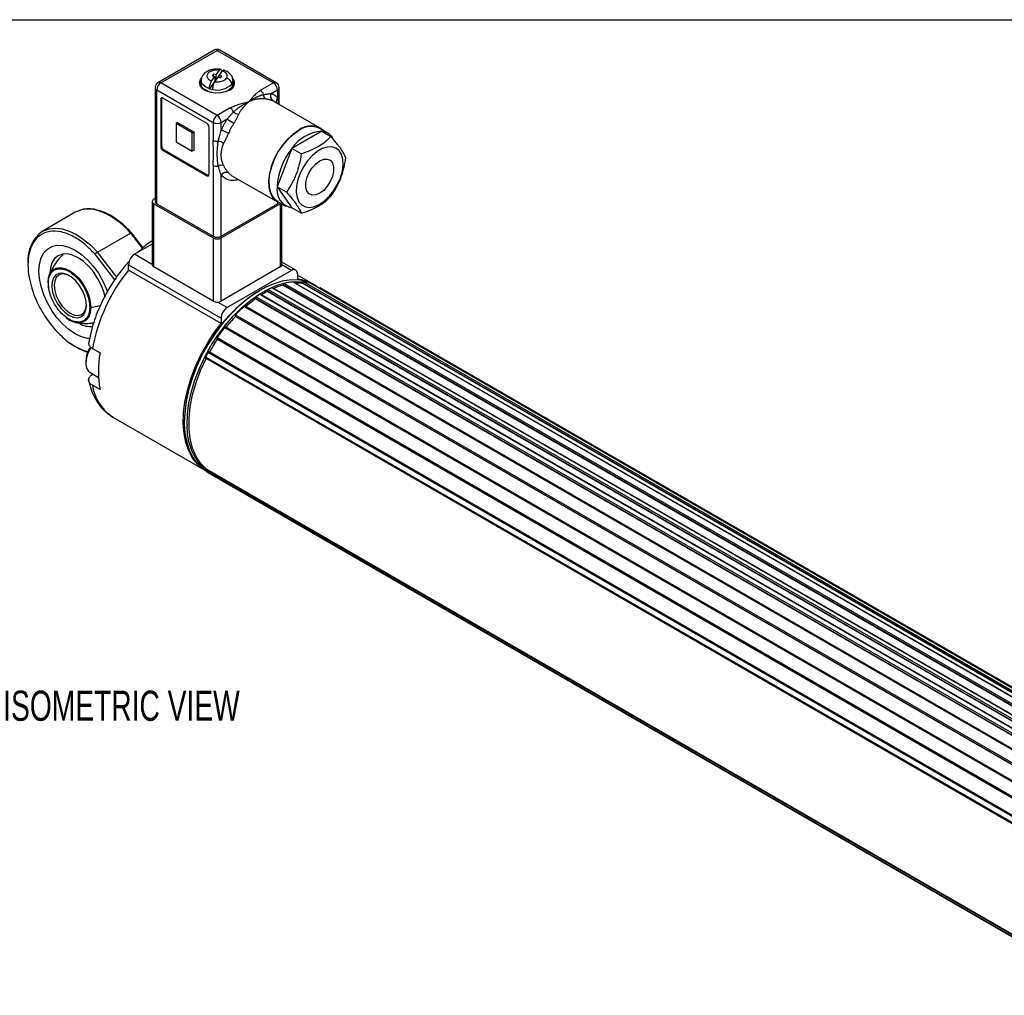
# Model space of a CAD drawing. Header units: millimetres. Extents: x 16 to 683, y 16 to 524.
# Tile 8 of 9: x 408 to 581, y 352 to 524. Entities that reach past the tile are written whole.
import ezdxf

# ---------------------------------------------------------------- set-up
doc = ezdxf.new("R2010")
doc.units = ezdxf.units.MM
doc.header["$LTSCALE"] = 2.5
doc.layers.add('DIMENSIONS', color=140, linetype='Continuous', lineweight=25)
doc.layers.add('TEXT', color=140, linetype='Continuous', lineweight=25)
doc.styles.add('SLDTEXTSTYLE0', font='TXT', dxfattribs={"width": 0.7})

msp = doc.modelspace()

# ---------------------------------------------------------------- linework, layer by layer
for p, q in [((442.027, 518.519), (432.128, 512.804)), ((432.628, 512.755), (442.527, 518.47)), ((442.527, 518.47), (452.427, 512.755)), ((452.927, 512.804), (443.027, 518.519)), ((441.571, 513.099), (442.135, 513.886)), ((441.903, 514.316), (441.673, 513.996)), ((441.673, 513.996), (442.135, 513.886)), ((442.365, 514.206), (441.903, 514.316)), ((441.903, 513.941), (441.903, 514.316)), ((442.135, 513.886), (442.135, 513.069)), ((442.365, 514.206), (442.928, 514.992)), ((443.314, 514.714), (442.365, 513.389)), ((442.365, 513.389), (442.365, 514.206)), ((442.919, 514.073), (443.483, 514.86)), ((443.381, 513.963), (442.919, 514.073)), ((442.919, 513.698), (442.919, 514.073)), ((443.152, 513.643), (443.381, 513.963)), ((443.371, 514.704), (443.314, 514.714)), ((442.527, 507.04), (432.628, 512.755)), ((439.727, 513.163), (439.728, 513.197)), ((439.727, 513.163), (439.727, 512.591)), ((442.135, 513.069), (441.186, 511.744)), ((442.126, 512.967), (442.69, 513.753)), ((442.365, 513.389), (442.135, 513.444)), ((442.69, 513.753), (443.152, 513.643)), ((445.327, 512.591), (445.327, 513.163)), ((452.427, 512.755), (450.123, 511.425)), ((431.628, 511.938), (431.628, 491.933)), ((431.92, 511.53), (441.82, 505.815)), ((431.92, 491.525), (431.92, 511.53)), ((452.057, 510.908), (453.134, 511.53)), ((453.134, 511.53), (453.134, 510.16)), ((453.427, 508.998), (453.427, 511.938)), ((432.628, 509.897), (432.769, 509.979)), ((432.628, 509.897), (432.628, 501.568)), ((432.769, 509.979), (432.769, 501.65)), ((440.759, 505.611), (432.981, 510.101)), ((460.631, 504.839), (452.641, 509.452)), ((453.134, 510.16), (453.337, 509.05)), ((444.831, 508.37), (442.527, 507.04)), ((435.597, 505.814), (435.315, 505.651)), ((438.143, 504.018), (435.315, 505.651)), ((435.315, 505.651), (435.315, 502.385)), ((435.597, 505.814), (438.426, 504.182)), ((441.82, 505.815), (441.82, 502.706)), ((443.234, 505.815), (444.311, 506.437)), ((443.234, 504.445), (443.234, 505.815)), ((438.143, 504.018), (438.426, 504.182)), ((438.143, 500.752), (438.143, 504.018)), ((438.426, 504.182), (438.426, 500.915)), ((441.113, 496.67), (441.113, 504.998)), ((460.908, 504.262), (455.683, 501.245)), ((461.99, 503.928), (460.576, 504.744)), ((460.908, 504.262), (462.535, 503.323)), ((435.315, 502.385), (438.143, 500.752)), ((432.628, 501.568), (432.769, 501.65)), ((432.981, 500.956), (433.123, 501.037)), ((432.981, 500.956), (440.759, 496.466)), ((433.123, 501.037), (440.901, 496.547)), ((438.426, 500.915), (438.143, 500.752)), ((455.683, 501.245), (453.07, 494.511)), ((457.31, 500.306), (455.683, 501.245)), ((441.82, 498.309), (441.82, 485.81)), ((440.759, 496.466), (440.901, 496.547)), ((443.234, 485.81), (443.234, 496.57)), ((444.524, 496.961), (445.141, 496.461)), ((445.141, 496.461), (453.132, 491.849)), ((454.697, 493.572), (453.07, 494.511)), ((453.07, 494.511), (455.683, 490.793)), ((431.133, 491.933), (431.133, 480.828)), ((431.628, 492.458), (431.426, 492.341)), ((431.426, 491.525), (441.82, 485.524)), ((431.426, 480.42), (431.426, 491.525)), ((431.92, 491.525), (441.82, 485.81)), ((443.234, 485.81), (453.134, 491.525)), ((443.234, 485.524), (453.629, 491.525)), ((453.134, 491.848), (453.134, 491.525)), ((453.187, 491.944), (454.601, 491.127)), ((453.629, 491.525), (453.736, 491.598)), ((453.629, 491.525), (453.629, 480.42)), ((453.922, 480.828), (453.922, 491.52)), ((417.612, 490.032), (411.813, 486.685)), ((457.31, 489.854), (455.683, 490.793)), ((421.516, 483.031), (427.315, 486.378)), ((427.315, 486.378), (429.418, 483.664)), ((429.544, 483.771), (427.488, 486.424)), ((431.133, 484.455), (428.031, 482.665)), ((441.82, 485.524), (441.82, 474.419)), ((443.234, 474.419), (443.234, 485.524)), ((424.577, 478.169), (421.099, 482.658)), ((424.906, 478.657), (421.516, 483.031)), ((431.133, 480.875), (428.031, 482.665)), ((456.358, 479.882), (453.922, 481.288)), ((426.971, 480.828), (443.234, 471.439)), ((426.971, 479.88), (426.971, 480.828)), ((443.234, 470.491), (426.971, 479.88)), ((441.82, 474.419), (431.426, 480.42)), ((453.629, 480.42), (443.234, 474.419)), ((455.609, 479.807), (444.295, 473.276)), ((453.922, 480.828), (453.919, 480.783)), ((455.609, 479.807), (453.919, 480.783)), ((456.669, 479.195), (456.669, 478.247)), ((454.302, 477.537), (613.401, 385.691)), ((455.809, 477.825), (614.908, 385.979)), ((614.956, 385.97), (455.857, 477.816)), ((459.401, 477.396), (456.669, 478.973)), ((457.511, 477.568), (457.547, 477.659)), ((457.511, 477.568), (616.418, 385.834)), ((457.547, 477.659), (616.631, 385.821)), ((457.742, 477.828), (616.841, 385.982)), ((459.051, 477.545), (618.15, 385.699)), ((459.051, 477.545), (459.065, 477.539)), ((618.164, 385.693), (459.065, 477.539)), ((450.129, 476.355), (449.95, 476.251)), ((451.377, 476.125), (451.38, 476.208)), ((451.377, 476.125), (610.476, 384.279)), ((451.38, 476.208), (610.479, 384.362)), ((451.529, 476.45), (610.628, 384.604)), ((452.179, 476.766), (611.278, 384.92)), ((611.364, 384.922), (452.265, 476.768)), ((454.111, 477.232), (454.128, 477.32)), ((454.111, 477.232), (613.195, 385.394)), ((454.128, 477.32), (613.228, 385.474)), ((460.07, 477.01), (459.581, 477.292)), ((619.739, 384.935), (460.64, 476.781)), ((444.295, 473.276), (442.605, 474.252)), ((449.295, 474.92), (608.394, 383.074)), ((449.303, 474.845), (449.295, 474.92)), ((449.303, 474.845), (608.402, 382.999)), ((449.421, 475.174), (608.52, 383.328)), ((450.071, 475.608), (609.17, 383.762)), ((609.278, 383.777), (450.179, 475.623)), ((420.343, 473.298), (422.003, 473.626)), ((447.298, 473.494), (606.397, 381.648)), ((606.534, 381.685), (447.435, 473.531)), ((443.234, 471.439), (443.234, 470.491)), ((445.713, 471.783), (604.812, 379.937)), ((445.74, 471.723), (445.713, 471.783)), ((445.74, 471.723), (604.839, 379.878)), ((445.791, 472.042), (604.89, 380.196)), ((443.859, 469.813), (602.958, 377.967)), ((603.131, 378.043), (444.032, 469.889)), ((442.525, 467.774), (601.624, 375.928)), ((442.569, 467.736), (442.525, 467.774)), ((442.549, 468.018), (601.648, 376.172)), ((442.569, 467.736), (601.668, 375.89)), ((420.619, 466.097), (421.963, 465.321)), ((440.957, 465.414), (600.056, 373.568)), ((441.158, 465.538), (600.257, 373.692)), ((441.158, 465.538), (441.209, 465.511)), ((441.209, 465.511), (600.308, 373.665)), ((419.475, 463.926), (419.475, 463.518)), ((440.525, 464.601), (599.624, 372.755)), ((440.533, 464.385), (599.632, 372.539)), ((420.221, 461.869), (421.691, 461.021)), ((420.661, 461.548), (420.719, 461.582)), ((421.963, 458.871), (420.619, 459.646)), ((423.996, 454.237), (424.132, 454.131)), ((424.021, 454.18), (424.239, 454.048)), ((424.239, 454.048), (440.495, 444.663)), ((436.767, 453.416), (436.767, 453.209)), ((440.525, 444.611), (599.624, 352.765)), ((440.543, 444.853), (440.597, 444.935)), ((440.543, 444.853), (599.395, 353.149)), ((440.597, 444.935), (599.134, 353.414)), ((440.957, 444.296), (600.056, 352.45)), ((440.961, 444.294), (440.957, 444.296)), ((440.961, 444.294), (600.06, 352.448))]:
    msp.add_line(p, q)
at = {"flags": 128}
for points in [[(444.719, 511.489), (443.976, 511.172), (443.103, 510.996), (442.18, 510.976), (441.287, 511.114), (440.505, 511.398), (439.902, 511.803), (439.533, 512.291), (439.429, 512.822), (439.601, 513.346), (439.794, 513.599)], [(439.727, 513.114), (439.601, 512.937), (439.447, 512.551)], [(441.186, 511.744), (440.471, 512.066), (439.971, 512.503), (439.74, 513.009), (439.727, 513.163)], [(445.114, 511.973), (444.657, 511.542), (443.991, 511.213), (443.182, 511.02), (442.308, 510.98), (441.457, 511.098), (440.709, 511.362), (440.14, 511.746), (439.805, 512.213), (439.727, 512.591)], [(445.327, 512.591), (445.319, 512.465), (445.114, 511.973)], [(445.607, 512.551), (445.368, 513.062), (445.327, 513.114)], [(456.881, 504.468), (455.878, 503.778), (454.91, 502.892), (454.014, 501.841), (453.222, 500.664), (452.561, 499.403), (452.057, 498.103), (451.728, 496.813), (451.584, 495.577), (451.632, 494.442), (451.87, 493.448), (452.289, 492.631), (452.873, 492.02), (453.603, 491.638), (453.826, 491.575)], [(453.187, 491.944), (452.932, 492.113), (452.356, 492.714), (451.943, 493.52), (451.709, 494.499), (451.662, 495.618), (451.803, 496.835), (452.128, 498.107), (452.625, 499.387), (453.275, 500.63), (454.056, 501.79), (454.939, 502.825), (455.892, 503.698), (456.881, 504.378)], [(460.558, 491.459), (461.445, 492.082), (462.29, 492.899), (463.054, 493.871), (463.702, 494.953), (464.202, 496.094), (464.532, 497.241), (464.677, 498.341), (464.628, 499.342), (464.39, 500.196), (463.972, 500.865), (463.395, 501.316), (462.685, 501.53), (461.875, 501.495), (461.004, 501.214), (460.112, 500.699), (459.241, 499.975), (458.432, 499.075), (457.722, 498.042), (457.145, 496.923), (456.727, 495.772), (456.488, 494.642), (456.44, 493.586), (456.584, 492.653), (456.914, 491.887), (457.415, 491.323), (458.062, 490.989), (458.827, 490.899), (459.672, 491.058), (460.558, 491.459)], [(460.558, 499.07), (461.253, 499.356), (461.892, 499.388), (462.423, 499.164), (462.803, 498.701), (463, 498.037), (463, 497.226), (462.803, 496.333), (462.423, 495.432), (461.892, 494.595), (461.253, 493.889), (460.558, 493.372), (459.863, 493.087), (459.224, 493.055), (458.694, 493.279), (458.314, 493.742), (458.116, 494.406), (458.116, 495.217), (458.314, 496.109), (458.694, 497.011), (459.224, 497.848), (459.863, 498.554), (460.558, 499.07)], [(411.815, 486.686), (412.024, 486.799), (413.017, 487.146), (414.118, 487.251), (415.302, 487.112), (416.542, 486.73), (417.812, 486.115), (419.083, 485.281), (420.327, 484.245), (421.516, 483.031)], [(411.216, 479.717), (411.313, 480.937), (411.6, 482.008), (412.069, 482.899), (412.705, 483.581), (413.489, 484.034), (414.398, 484.244), (415.403, 484.205), (416.475, 483.918), (417.58, 483.392), (418.685, 482.642), (419.757, 481.692), (420.762, 480.57), (421.671, 479.311), (422.455, 477.952), (423.091, 476.535), (423.28, 476.02)], [(422.864, 475.117), (422.668, 475.887), (422.21, 477.139), (421.595, 478.361), (420.845, 479.505), (419.989, 480.527), (419.06, 481.388), (418.095, 482.056), (417.129, 482.503), (416.201, 482.714), (415.345, 482.68), (414.595, 482.402), (413.979, 481.891), (413.522, 481.167), (413.24, 480.257), (413.146, 479.304)], [(420.208, 467.833), (419.757, 467.88), (418.685, 468.167), (417.58, 468.694), (416.475, 469.443), (415.403, 470.394), (414.398, 471.515), (413.489, 472.775), (412.705, 474.133), (412.069, 475.55), (411.6, 476.981), (411.313, 478.385), (411.216, 479.717)], [(413.051, 478.958), (413.207, 479.3), (413.654, 479.863), (414.248, 480.207), (414.96, 480.312), (415.754, 480.175), (416.589, 479.801), (417.424, 479.21), (418.218, 478.431), (418.93, 477.504), (419.524, 476.474), (419.972, 475.394), (420.249, 474.318), (420.343, 473.298)], [(416.522, 471.916), (417.279, 471.59), (417.987, 471.505), (418.604, 471.666), (419.09, 472.064), (419.414, 472.673), (419.557, 473.455), (419.509, 474.361), (419.274, 475.334), (418.865, 476.313), (418.31, 477.236), (417.642, 478.046), (416.904, 478.691), (416.141, 479.131), (415.403, 479.338), (414.735, 479.3), (414.18, 479.018), (413.771, 478.511), (413.536, 477.809), (413.488, 476.959), (413.631, 476.012), (413.955, 475.028), (414.441, 474.069), (415.058, 473.196), (415.766, 472.463), (416.522, 471.916)], [(416.631, 478.874), (416.003, 479.127), (415.32, 479.195), (414.735, 479.014), (414.285, 478.597), (414.003, 477.972), (413.906, 477.183), (414.003, 476.282), (414.285, 475.331), (414.735, 474.395), (415.32, 473.538), (416.003, 472.818), (416.735, 472.284)], [(412.835, 477.633), (412.929, 478.543), (413.051, 478.958)], [(459.581, 477.292), (459.578, 477.293), (458.394, 477.823), (457.094, 478.116), (455.696, 478.167), (454.22, 477.977), (452.686, 477.547), (451.117, 476.883), (449.533, 475.996), (447.958, 474.897), (446.414, 473.602), (444.922, 472.128), (443.503, 470.498), (442.177, 468.733), (440.963, 466.859), (439.877, 464.901), (438.935, 462.887), (438.151, 460.846), (437.534, 458.806), (437.095, 456.796), (436.838, 454.843), (436.769, 452.976)], [(437.258, 452.694), (437.328, 454.561), (437.584, 456.513), (438.024, 458.524), (438.64, 460.564), (439.425, 462.605), (440.366, 464.618), (441.452, 466.576), (442.666, 468.451), (443.992, 470.215), (445.411, 471.846), (446.903, 473.319), (448.448, 474.614), (450.023, 475.713), (451.606, 476.601), (453.175, 477.264), (454.709, 477.694), (456.185, 477.885), (457.583, 477.834), (457.689, 477.819)], [(459.401, 477.345), (460.068, 477.011), (460.497, 476.739)], [(460.48, 476.722), (460.49, 476.732), (460.516, 476.756), (460.544, 476.774), (460.572, 476.786), (460.598, 476.791), (460.623, 476.788), (460.64, 476.781)], [(416.735, 472.284), (417.467, 471.972), (418.149, 471.905), (418.735, 472.086), (419.184, 472.503), (419.467, 473.127), (419.561, 473.798)], [(420.343, 473.298), (420.249, 472.388), (419.972, 471.632), (419.524, 471.068), (418.93, 470.725), (418.218, 470.619), (417.942, 470.641)], [(440.502, 444.659), (440.072, 444.932), (439.074, 445.782), (438.23, 446.848), (437.552, 448.113), (437.048, 449.561), (436.727, 451.171), (436.592, 452.92), (436.645, 454.783), (436.887, 456.734), (437.313, 458.746), (437.917, 460.79), (438.691, 462.838), (439.624, 464.86), (440.702, 466.827), (441.912, 468.713), (443.234, 470.491)], [(443.859, 469.813), (443.884, 469.842), (443.911, 469.865), (443.939, 469.883), (443.966, 469.894), (443.993, 469.898), (444.017, 469.895), (444.032, 469.889)], [(420.372, 466.275), (420.193, 465.978), (419.783, 465.096), (419.539, 464.205), (419.479, 463.373), (419.607, 462.661), (419.914, 462.121), (420.221, 461.869)], [(440.957, 465.414), (440.978, 465.448), (441.002, 465.478), (441.028, 465.503), (441.056, 465.524), (441.084, 465.537), (441.111, 465.545), (441.136, 465.545), (441.158, 465.538)], [(440.597, 444.935), (439.626, 445.923), (438.83, 447.141), (438.221, 448.569), (437.81, 450.185), (437.603, 451.963), (437.603, 453.876), (437.81, 455.893), (438.221, 457.983), (438.83, 460.113), (439.626, 462.25), (440.597, 464.36)], [(440.533, 464.385), (440.523, 464.392), (440.508, 464.41), (440.498, 464.433), (440.492, 464.462), (440.492, 464.494), (440.498, 464.529), (440.509, 464.565), (440.525, 464.601)], [(436.769, 452.976), (436.886, 451.221), (437.19, 449.602), (437.675, 448.141), (438.335, 446.86), (439.161, 445.777), (440.141, 444.906), (440.494, 444.668)]]:
    msp.add_lwpolyline(points, dxfattribs=at)
for centre, radius, start, end in [((442.527, 517.653), 1, 60.00269, 119.99731), ((442.234, 518.061), 0.503, 54.38242, 114.30712), ((442.82, 518.061), 0.503, 65.69288, 125.61758), ((432.628, 511.938), 1, 119.99731, 180), ((433.456, 511.46), 1.537, 122.60548, 177.39452), ((432.335, 512.346), 0.503, 54.38242, 114.30712), ((442.586, 515.121), 3.61, 256.45361, 314.46556), ((444.275, 512.729), 1.317, 289.70279, 38.34751), ((444.292, 513.174), 1.035, 322.60046, 359.41186), ((452.719, 512.346), 0.503, 65.69288, 125.61758), ((451.598, 511.46), 1.537, 2.60548, 57.39452), ((452.427, 511.938), 1, 360, 60.00269), ((432.128, 511.988), 0.503, 185.6948, 245.62534), ((442.425, 515.705), 4.15, 252.62835, 260.50451), ((449.31, 510.148), 1.513, 22.77942, 57.53541), ((451.697, 510.635), 0.996, 174.32806, 223.75063), ((452.887, 510.397), 0.975, 148.38362, 233.58328), ((452.926, 511.988), 0.503, 294.37466, 354.3052), ((432.843, 509.932), 0.218, 50.79671, 189.21404), ((433.074, 509.992), 0.306, 149.10044, 182.53414), ((451.384, 507.274), 2.515, 60.01208, 68.42846), ((453.842, 509.58), 0.915, 140.73062, 201.03721), ((443.355, 505.745), 1.537, 122.60548, 177.39452), ((441.699, 505.745), 1.537, 2.60548, 57.39452), ((444.019, 507.093), 1.513, 22.77942, 57.53541), ((446.798, 509.424), 2.227, 231.57619, 257.29235), ((440.345, 504.964), 0.768, 2.60548, 57.39452), ((442.527, 507.18), 1.537, 242.60967, 297.39033), ((451.162, 515.525), 11.381, 232.98895, 240.01306), ((456.325, 498.665), 12.914, 147.1692, 156.04205), ((458.993, 501.84), 3.371, 48.75263, 128.78428), ((441.828, 499.236), 5.395, 60.02265, 74.89101), ((461.312, 497.529), 6.745, 93.42954, 146.56509), ((459.028, 501.535), 3.563, 64.25027, 127.06018), ((460.711, 501.714), 2.556, 35.93625, 85.57499), ((442.523, 504.06), 1.526, 242.56618, 278.58569), ((442.358, 500.605), 1.986, 49.60982, 78.59759), ((433.395, 501.603), 0.768, 182.60548, 237.39452), ((433.537, 501.685), 0.768, 182.60548, 237.39452), ((464.401, 493.989), 11.343, 140.22793, 177.36071), ((442.523, 499.663), 1.526, 242.56618, 278.5857), ((443.297, 497.127), 1.163, 72.60988, 118.01646), ((440.897, 496.635), 0.218, 230.79671, 9.21404), ((441.065, 496.805), 0.305, 237.46897, 270.89631), ((444.107, 496.013), 1.035, 66.28408, 147.46769), ((456.278, 493.988), 3.25, 170.74812, 259.45322), ((431.58, 491.933), 0.437, 110.78342, 249.21658), ((432.128, 491.983), 0.503, 185.6948, 245.62534), ((452.836, 492.087), 0.636, 297.87328, 325.93136), ((419.943, 485.621), 4.989, 71.65602, 117.8562), ((417.619, 478.46), 12.518, 39.23767, 71.87697), ((415.458, 481.704), 6.172, 126.17174, 184.74714), ((442.527, 487.175), 1.537, 242.60967, 297.39033), ((442.527, 486.889), 1.537, 242.60967, 297.39033), ((429.274, 480.723), 2.305, 122.60548, 177.39452), ((450.974, 460.463), 30.873, 141.02992, 169.48571), ((431.625, 480.872), 0.495, 185.15385, 246.16629), ((453.4, 480.899), 0.531, 295.46265, 347.37088), ((456.023, 479.3), 0.655, 350.78596, 129.20329), ((419.976, 477.81), 7.144, 181.41732, 202.86238), ((454.412, 477.271), 0.288, 112.43179, 170.21491), ((457.014, 467.422), 10.473, 96.60783, 105.00867), ((455.82, 477.752), 0.0741, 60.56707, 98.42846), ((456.706, 469.589), 8.02, 84.23924, 93.33891), ((456.119, 471.674), 6.596, 59.26305, 85.21691), ((457.772, 477.596), 0.234, 97.46447, 164.54197), ((456.926, 470.89), 6.986, 72.28845, 83.29498), ((465.171, 452.241), 28.429, 122.36867, 177.63133), ((459.569, 460.606), 17.548, 117.82705, 121.73511), ((451.685, 476.187), 0.306, 120.73365, 176.02577), ((458.785, 462.358), 15.85, 114.63201, 117.24511), ((452.224, 476.687), 0.0908, 63.51224, 119.68471), ((457.637, 464.71), 13.009, 105.72689, 113.39762), ((442.509, 475.725), 1.476, 242.19025, 273.73802), ((442.568, 475.657), 1.405, 271.49302, 298.28555), ((462.374, 456.464), 22.554, 125.41563, 131.29424), ((449.599, 474.928), 0.303, 125.76387, 181.40874), ((460.884, 458.722), 20.051, 122.63264, 124.86664), ((450.137, 475.531), 0.101, 65.12266, 130.292), ((445.537, 471.334), 2.305, 122.60548, 177.39452), ((464.96, 453.658), 26.559, 131.68199, 136.19795), ((447.392, 473.417), 0.121, 69.27271, 140.85061), ((418.665, 474.819), 4.241, 229.89548, 260.18961), ((466.919, 451.688), 29.154, 136.58876, 141.54241), ((445.971, 471.846), 0.266, 132.68636, 193.82396), ((420.335, 473.987), 4.027, 240.16979, 275.42489), ((468.878, 450.188), 31.798, 141.88934, 145.89443), ((469.419, 449.79), 32.295, 146.24252, 150.86934), ((442.699, 467.88), 0.204, 137.36355, 211.49698), ((423.015, 475.355), 10.4, 233.30511, 252.04928), ((423.974, 463.778), 4.501, 145.12529, 178.12375), ((469.688, 449.631), 32.781, 151.21765, 152.82736), ((439.39, 462.096), 17.723, 169.51481, 190.48519), ((428.573, 460.804), 8.038, 188.2839, 235.50281), ((447.129, 452.061), 9.891, 176.32966, 227.86988), ((440.689, 444.72), 0.197, 137.72693, 213.65897), ((444.508, 449.629), 6.407, 231.55782, 236.33785)]:
    msp.add_arc(centre, radius, start, end)
for points, knots in [([(443.227, 515.141), (442.999, 515.17), (442.539, 515.226), (441.841, 515.16), (441.247, 515.003), (440.664, 514.741), (440.165, 514.341), (439.797, 513.764), (439.752, 513.374), (439.727, 513.164)], [0, 0, 0, 0, 0.1434222, 0.2892745, 0.4226665, 0.5298471, 0.7161993, 0.8467571, 1, 1, 1, 1]), ([(442.928, 514.992), (442.784, 515.011), (442.62, 515.022), (442.259, 515.012), (442.061, 514.991), (441.661, 514.899), (441.46, 514.828), (441.109, 514.634), (440.961, 514.512), (440.767, 514.242), (440.722, 514.094), (440.733, 513.814), (440.789, 513.682), (440.96, 513.454), (441.073, 513.358), (441.317, 513.203), (441.446, 513.144), (441.571, 513.099)], [0, 0, 0, 0, 0.125, 0.125, 0.25, 0.25, 0.375, 0.375, 0.5, 0.5, 0.625, 0.625, 0.75, 0.75, 0.875, 0.875, 1, 1, 1, 1]), ([(442.928, 514.992), (442.979, 515.063), (443.029, 515.112), (443.122, 515.161), (443.165, 515.16), (443.272, 515.084), (443.314, 514.931), (443.314, 514.714)], [0, 0, 0, 0, 0.25, 0.25, 0.5, 0.5, 1, 1, 1, 1]), ([(443.483, 514.86), (443.527, 514.913), (443.615, 515.02), (443.689, 515.018), (443.726, 515.017)], [0, 0, 0, 0, 0.5001449, 1, 1, 1, 1]), ([(444.19, 513.582), (444.263, 513.684), (444.312, 513.8), (444.336, 514.043), (444.31, 514.17), (444.178, 514.412), (444.073, 514.526), (443.808, 514.72), (443.649, 514.8), (443.483, 514.86)], [0, 0, 0, 0, 0.25, 0.25, 0.5, 0.5, 0.75, 0.75, 1, 1, 1, 1]), ([(445.327, 513.146), (445.305, 513.356), (445.259, 513.783), (444.881, 514.339), (444.342, 514.78), (443.889, 514.952), (443.671, 515.035)], [0, 0, 0, 0, 0.25128125, 0.51076424, 0.76433925, 1, 1, 1, 1]), ([(441.186, 511.744), (441.186, 511.852), (441.196, 511.973), (441.235, 512.225), (441.263, 512.356), (441.335, 512.606), (441.378, 512.727), (441.47, 512.937), (441.521, 513.028), (441.571, 513.099)], [0, 0, 0, 0, 0.25, 0.25, 0.5, 0.5, 0.75, 0.75, 1, 1, 1, 1]), ([(442.126, 512.967), (442.075, 512.896), (442.025, 512.805), (441.932, 512.594), (441.889, 512.474), (441.782, 512.1), (441.74, 511.828), (441.74, 511.612)], [0, 0, 0, 0, 0.25, 0.25, 0.5, 0.5, 1, 1, 1, 1]), ([(442.126, 512.967), (442.317, 512.941), (442.527, 512.933), (442.952, 512.962), (443.166, 513), (443.555, 513.117), (443.729, 513.197), (444.01, 513.378), (444.117, 513.48), (444.19, 513.582)], [0, 0, 0, 0, 0.25, 0.25, 0.5, 0.5, 0.75, 0.75, 1, 1, 1, 1]), ([(445.114, 512.545), (445.114, 512.641), (445.095, 512.75), (445.004, 512.972), (444.934, 513.086), (444.754, 513.288), (444.644, 513.377), (444.417, 513.511), (444.299, 513.556), (444.19, 513.582)], [0, 0, 0, 0, 0.25, 0.25, 0.5, 0.5, 0.75, 0.75, 1, 1, 1, 1]), ([(445.063, 511.843), (445.134, 511.951), (445.268, 512.151), (445.294, 512.362), (445.306, 512.46)], [0, 0, 0, 0, 0.5342152, 1, 1, 1, 1]), ([(445.057, 511.849), (445.044, 511.834), (445.012, 511.799), (444.95, 511.783), (444.908, 511.788), (444.899, 511.789)], [0, 0, 0, 0, 0.3664849, 0.8594257, 1, 1, 1, 1]), ([(445.114, 511.973), (445.111, 511.938), (445.107, 511.887), (445.069, 511.858), (445.057, 511.849)], [0, 0, 0, 0, 0.6869288, 1, 1, 1, 1]), ([(450.123, 511.425), (450.078, 511.398), (449.968, 511.333), (449.802, 511.221), (449.642, 511.102), (449.457, 510.951), (449.247, 510.759), (448.931, 510.432), (448.688, 510.142), (448.498, 509.901), (448.407, 509.783), (448.322, 509.671), (448.256, 509.585), (448.221, 509.538), (448.201, 509.512), (448.192, 509.498), (448.186, 509.491), (448.184, 509.489)], [0, 0, 0, 0, 0.0495737, 0.121212, 0.1962777, 0.2504677, 0.3675825, 0.4997809, 0.7496645, 0.7964953, 0.8538307, 0.9216686, 0.959521, 0.9794294, 0.989629, 0.9973891, 1, 1, 1, 1]), ([(448.188, 509.492), (448.268, 509.548), (448.425, 509.659), (448.657, 509.811), (448.881, 509.95), (449.097, 510.076), (449.306, 510.189), (449.507, 510.29), (449.699, 510.38), (449.885, 510.459), (450.062, 510.529), (450.233, 510.591), (450.396, 510.645), (450.552, 510.692), (450.656, 510.72), (450.705, 510.734)], [0, 0, 0, 0, 0.1008894, 0.1983383, 0.2921558, 0.3821237, 0.4679542, 0.5495288, 0.6267895, 0.6997178, 0.7683231, 0.8326407, 0.8927104, 0.9485871, 1, 1, 1, 1]), ([(450.705, 510.734), (450.798, 510.749), (450.979, 510.779), (451.236, 510.815), (451.472, 510.846), (451.686, 510.871), (451.881, 510.892), (452, 510.903), (452.057, 510.908)], [0, 0, 0, 0, 0.192454, 0.3745313, 0.5462717, 0.7077229, 0.8589424, 1, 1, 1, 1]), ([(453.134, 510.16), (453.095, 510.201), (453.018, 510.283), (452.895, 510.397), (452.768, 510.502), (452.636, 510.6), (452.499, 510.69), (452.357, 510.771), (452.21, 510.845), (452.108, 510.887), (452.057, 510.908)], [0, 0, 0, 0, 0.1254912, 0.2505618, 0.3753513, 0.5, 0.6246487, 0.7494382, 0.8745088, 1, 1, 1, 1]), ([(444.831, 508.37), (445.063, 508.504), (445.32, 508.62), (445.854, 508.831), (446.133, 508.925), (446.99, 509.189), (447.588, 509.339), (448.184, 509.489)], [0, 0, 0, 0, 0.25, 0.25, 0.5, 0.5, 1, 1, 1, 1]), ([(445.414, 507.679), (445.457, 507.72), (445.547, 507.807), (445.696, 507.939), (445.864, 508.079), (446.052, 508.226), (446.259, 508.379), (446.486, 508.537), (446.782, 508.732), (447.105, 508.928), (447.468, 509.132), (447.741, 509.275), (447.968, 509.387), (448.091, 509.446), (448.165, 509.48), (448.184, 509.489)], [0, 0, 0, 0, 0.0552179, 0.1159424, 0.1818937, 0.2531783, 0.3298656, 0.412016, 0.4996389, 0.6451994, 0.7497989, 0.8746215, 0.9247376, 0.9810966, 1, 1, 1, 1]), ([(448.184, 509.489), (448.184, 509.489), (447.979, 509.33), (447.633, 509.029), (447.213, 508.588), (446.93, 508.245), (446.723, 507.966), (446.553, 507.706), (446.415, 507.472), (446.342, 507.321), (446.308, 507.251)], [0, 0, 0, 0, 0.00003336, 0.29569978, 0.49921525, 0.62607034, 0.73950444, 0.83957415, 0.92636291, 1, 1, 1, 1]), ([(450.977, 509.947), (450.928, 509.953), (450.824, 509.968), (450.66, 509.982), (450.479, 509.99), (450.281, 509.99), (450.063, 509.98), (449.828, 509.957), (449.581, 509.92), (449.308, 509.865), (448.992, 509.784), (448.61, 509.663), (448.333, 509.55), (448.184, 509.489)], [0, 0, 0, 0, 0.0511554, 0.1089656, 0.1734876, 0.2447624, 0.3228202, 0.4076838, 0.499371, 0.5894576, 0.7029243, 0.8397722, 1, 1, 1, 1]), ([(452.308, 509.613), (452.275, 509.626), (452.206, 509.652), (452.092, 509.691), (451.967, 509.731), (451.831, 509.77), (451.683, 509.809), (451.523, 509.846), (451.352, 509.882), (451.17, 509.916), (451.042, 509.936), (450.977, 509.947)], [0, 0, 0, 0, 0.0971927, 0.1974686, 0.3010224, 0.408031, 0.5186545, 0.6330381, 0.751313, 0.8735978, 1, 1, 1, 1]), ([(444.311, 506.437), (444.359, 506.488), (444.457, 506.593), (444.604, 506.755), (444.757, 506.926), (444.914, 507.105), (445.077, 507.291), (445.244, 507.484), (445.357, 507.613), (445.414, 507.679)], [0, 0, 0, 0, 0.1202868, 0.2480313, 0.3832793, 0.5260696, 0.6764351, 0.8344038, 1, 1, 1, 1]), ([(446.308, 507.251), (446.278, 507.186), (446.22, 507.059), (446.13, 506.867), (446.039, 506.68), (445.947, 506.497), (445.855, 506.32), (445.761, 506.148), (445.667, 505.982), (445.572, 505.822), (445.506, 505.718), (445.474, 505.667)], [0, 0, 0, 0, 0.1264022, 0.248687, 0.3669619, 0.4813455, 0.591969, 0.6989776, 0.8025314, 0.9028073, 1, 1, 1, 1]), ([(444.311, 506.437), (444.26, 506.357), (444.158, 506.197), (444.011, 505.953), (443.869, 505.708), (443.732, 505.46), (443.6, 505.21), (443.473, 504.957), (443.35, 504.702), (443.273, 504.531), (443.234, 504.445)], [0, 0, 0, 0, 0.1254912, 0.2505618, 0.3753513, 0.5, 0.6246487, 0.7494382, 0.8745088, 1, 1, 1, 1]), ([(442.751, 502.552), (442.775, 502.656), (442.823, 502.864), (442.903, 503.179), (442.999, 503.549), (443.11, 503.967), (443.194, 504.289), (443.234, 504.445)], [0, 0, 0, 0, 0.1717999, 0.3420907, 0.510943, 0.7642043, 1, 1, 1, 1]), ([(444.524, 503.91), (444.498, 503.852), (444.444, 503.733), (444.359, 503.554), (444.269, 503.369), (444.174, 503.178), (444.044, 502.919), (443.859, 502.562), (443.722, 502.277), (443.645, 502.118)], [0, 0, 0, 0, 0.090464, 0.1854438, 0.2850547, 0.3893964, 0.4985557, 0.7183044, 1, 1, 1, 1]), ([(441.82, 498.309), (441.82, 498.674), (441.847, 499.026), (441.895, 499.73), (441.915, 500.084), (441.915, 500.819), (441.895, 501.197), (441.847, 501.957), (441.82, 502.339), (441.82, 502.706)], [0, 0, 0, 0, 0.25, 0.25, 0.5, 0.5, 0.75, 0.75, 1, 1, 1, 1]), ([(442.751, 498.154), (442.736, 498.229), (442.705, 498.382), (442.667, 498.617), (442.634, 498.864), (442.607, 499.123), (442.586, 499.396), (442.571, 499.681), (442.561, 499.979), (442.557, 500.348), (442.565, 500.78), (442.588, 501.265), (442.627, 501.725), (442.678, 502.153), (442.727, 502.423), (442.751, 502.552)], [0, 0, 0, 0, 0.0528878, 0.1089646, 0.1679675, 0.2297335, 0.2941022, 0.3608791, 0.4298349, 0.5006841, 0.6131399, 0.7201482, 0.8207419, 0.9142148, 1, 1, 1, 1]), ([(443.645, 502.118), (443.618, 502.059), (443.564, 501.939), (443.491, 501.75), (443.424, 501.55), (443.363, 501.339), (443.302, 501.084), (443.249, 500.786), (443.211, 500.45), (443.206, 500.228), (443.204, 500.117)], [0, 0, 0, 0, 0.090721, 0.1860399, 0.2860308, 0.390758, 0.5002771, 0.6660792, 0.8325999, 1, 1, 1, 1]), ([(462.535, 503.323), (461.928, 502.688), (461.218, 502.096), (459.435, 501.066), (458.41, 500.657), (457.31, 500.306)], [0, 0, 0, 0, 0.5, 0.5, 1, 1, 1, 1]), ([(465.148, 499.605), (465.058, 499.838), (464.945, 500.085), (464.651, 500.621), (464.47, 500.911), (464.137, 501.385), (464.016, 501.549), (463.759, 501.884), (463.622, 502.056), (463.189, 502.582), (462.872, 502.948), (462.535, 503.323)], [0, 0, 0, 0, 0.25, 0.25, 0.5, 0.5, 0.625, 0.625, 0.75, 0.75, 1, 1, 1, 1]), ([(443.204, 500.117), (443.205, 500.051), (443.206, 499.919), (443.22, 499.723), (443.241, 499.53), (443.272, 499.339), (443.321, 499.099), (443.398, 498.822), (443.508, 498.517), (443.601, 498.328), (443.645, 498.238)], [0, 0, 0, 0, 0.1000203, 0.1997144, 0.2991162, 0.3982598, 0.4971798, 0.6779739, 0.8454801, 1, 1, 1, 1]), ([(457.31, 500.306), (457.22, 499.685), (457.106, 499.073), (456.813, 497.872), (456.632, 497.285), (456.299, 496.426), (456.178, 496.143), (455.92, 495.596), (455.784, 495.329), (455.351, 494.547), (455.034, 494.051), (454.697, 493.572)], [0, 0, 0, 0, 0.25, 0.25, 0.5, 0.5, 0.625, 0.625, 0.75, 0.75, 1, 1, 1, 1]), ([(443.645, 498.238), (443.677, 498.177), (443.739, 498.06), (443.833, 497.9), (443.92, 497.759), (444.001, 497.635), (444.106, 497.481), (444.235, 497.305), (444.386, 497.116), (444.479, 497.012), (444.524, 496.961)], [0, 0, 0, 0, 0.1199209, 0.2299361, 0.3300553, 0.4202919, 0.5006638, 0.6802164, 0.8465067, 1, 1, 1, 1]), ([(462.535, 492.871), (462.872, 493.35), (463.188, 493.845), (463.763, 494.883), (464.021, 495.426), (464.355, 496.284), (464.457, 496.577), (464.641, 497.168), (464.723, 497.466), (464.944, 498.37), (465.058, 498.983), (465.148, 499.605)], [0, 0, 0, 0, 0.25, 0.25, 0.5, 0.5, 0.625, 0.625, 0.75, 0.75, 1, 1, 1, 1]), ([(443.234, 496.57), (443.214, 496.625), (443.174, 496.738), (443.112, 496.917), (443.049, 497.108), (442.964, 497.374), (442.861, 497.721), (442.787, 498.009), (442.751, 498.154)], [0, 0, 0, 0, 0.1159399, 0.2362165, 0.3608762, 0.4899607, 0.7433221, 1, 1, 1, 1]), ([(446.394, 495.739), (445.997, 495.672), (445.153, 495.53), (444.068, 495.835), (443.504, 496.333), (443.234, 496.57)], [0, 0, 0, 0, 0.3159781, 0.6731185, 1, 1, 1, 1]), ([(454.697, 493.572), (455.033, 493.197), (455.35, 492.833), (455.925, 492.134), (456.183, 491.799), (456.516, 491.325), (456.618, 491.172), (456.802, 490.879), (456.885, 490.739), (457.106, 490.335), (457.219, 490.087), (457.31, 489.854)], [0, 0, 0, 0, 0.25, 0.25, 0.5, 0.5, 0.625, 0.625, 0.75, 0.75, 1, 1, 1, 1]), ([(457.31, 489.854), (458.41, 490.205), (459.435, 490.614), (461.218, 491.644), (461.928, 492.236), (462.535, 492.871)], [0, 0, 0, 0, 0.5, 0.5, 1, 1, 1, 1]), ([(421.659, 490.364), (421.542, 490.404), (420.955, 490.604), (419.955, 490.659), (418.876, 490.584), (418.318, 490.329), (418.125, 490.241)], [0, 0, 0, 0, 0.0895154, 0.4496106, 0.8098025, 1, 1, 1, 1]), ([(427.557, 486.337), (427.231, 486.694), (426.527, 487.462), (425.349, 488.477), (424.048, 489.376), (422.794, 490.04), (422.002, 490.266), (421.659, 490.364)], [0, 0, 0, 0, 0.1789457, 0.384977, 0.6015568, 0.8268411, 1, 1, 1, 1]), ([(421.099, 482.658), (420.521, 483.253), (419.308, 484.502), (417.261, 485.871), (415.112, 486.709), (413.063, 486.796), (411.351, 486.099), (410.132, 484.732), (409.447, 482.926), (409.247, 480.857), (409.401, 478.767), (409.821, 477.339), (410.009, 476.7)], [0, 0, 0, 0, 0.0931765, 0.1955521, 0.3050501, 0.4183609, 0.5314129, 0.6401887, 0.7415146, 0.8334757, 0.9254368, 1, 1, 1, 1]), ([(427.315, 486.378), (427.349, 486.396), (427.401, 486.424), (427.449, 486.435), (427.477, 486.436), (427.482, 486.425), (427.485, 486.421)], [0, 0, 0, 0, 0.4047941, 0.6163201, 0.8333364, 1, 1, 1, 1]), ([(431.133, 485.027), (431.005, 484.951), (430.15, 484.437), (429.356, 483.682), (428.681, 483.04)], [0, 0, 0, 0, 0.149776, 1, 1, 1, 1]), ([(421.516, 483.031), (421.502, 483.022), (421.472, 483.004), (421.421, 482.969), (421.366, 482.928), (421.306, 482.88), (421.246, 482.826), (421.188, 482.769), (421.135, 482.71), (421.111, 482.676), (421.099, 482.658)], [0, 0, 0, 0, 0.0962556, 0.2007184, 0.3133936, 0.4342841, 0.5633909, 0.7007136, 0.8462509, 1, 1, 1, 1]), ([(415.479, 482.579), (415.244, 482.36), (414.647, 481.803), (413.887, 480.738), (413.335, 479.711), (413.101, 479.089), (413.036, 478.917)], [0, 0, 0, 0, 0.21495, 0.5470436, 0.8751171, 1, 1, 1, 1]), ([(427.111, 481.476), (427.098, 481.462), (426.512, 480.856), (425.326, 479.35), (423.574, 476.789), (421.944, 473.668), (420.646, 470.359), (420.203, 468.194), (419.994, 467.169)], [0, 0, 0, 0, 0.0036056, 0.1604449, 0.3510954, 0.5663334, 0.7945766, 1, 1, 1, 1]), ([(413.096, 478.725), (413.244, 479.058), (413.489, 479.608), (414.133, 480.009), (414.81, 480.162), (415.628, 480.055), (416.522, 479.668), (417.417, 479.022), (418.234, 478.186), (418.916, 477.249), (419.571, 476.052), (420.063, 474.679), (420.128, 473.743), (420.157, 473.329)], [0, 0, 0, 0, 0.11357283, 0.18807729, 0.26888873, 0.35452891, 0.44280478, 0.53108066, 0.61672084, 0.69753227, 0.77203674, 0.89935002, 1, 1, 1, 1]), ([(412.835, 477.633), (412.827, 477.615), (412.828, 477.594), (412.847, 477.556), (412.865, 477.539), (412.888, 477.525)], [0, 0, 0, 0, 0.5, 0.5, 1, 1, 1, 1]), ([(412.888, 477.525), (412.89, 477.932), (412.893, 478.395), (413.074, 478.69), (413.096, 478.725)], [0, 0, 0, 0, 0.87988116, 1, 1, 1, 1]), ([(417.68, 470.809), (417.593, 470.817), (417.228, 470.852), (416.519, 471.2), (415.628, 471.83), (414.811, 472.67), (414.129, 473.606), (413.473, 474.803), (412.981, 476.176), (412.917, 477.112), (412.888, 477.525)], [0, 0, 0, 0, 0.0410951, 0.1722368, 0.3033785, 0.4306046, 0.5506572, 0.6613402, 0.8504755, 1, 1, 1, 1]), ([(410.009, 476.7), (410.066, 476.473), (410.351, 475.321), (411.376, 473.179), (413.057, 470.491), (415.111, 468.277), (416.61, 466.977), (417.352, 466.63), (417.37, 466.621)], [0, 0, 0, 0, 0.0564322, 0.2857979, 0.5241808, 0.7631093, 0.993998, 1, 1, 1, 1]), ([(420.157, 473.329), (420.128, 472.949), (420.063, 472.088), (419.572, 471.28), (418.914, 470.848), (418.317, 470.691), (417.868, 470.774), (417.68, 470.809)], [0, 0, 0, 0, 0.2280984, 0.5166226, 0.6854686, 0.8686079, 1, 1, 1, 1]), ([(420.343, 473.298), (420.312, 473.294), (420.276, 473.294), (420.21, 473.305), (420.18, 473.316), (420.157, 473.329)], [0, 0, 0, 0, 0.5, 0.5, 1, 1, 1, 1]), ([(417.801, 470.663), (418.106, 470.618), (418.891, 470.502), (419.93, 470.483), (420.641, 470.61), (420.869, 470.651)], [0, 0, 0, 0, 0.30248979, 0.77589003, 1, 1, 1, 1]), ([(419.973, 467.175), (419.972, 467.173), (419.897, 467.024), (419.998, 466.706), (420.244, 466.34), (420.518, 466.162), (420.619, 466.097)], [0, 0, 0, 0, 0.0057348, 0.3966306, 0.777887, 1, 1, 1, 1]), ([(417.37, 466.621), (418.04, 466.236), (418.902, 465.74), (419.702, 465.618), (419.88, 465.591)], [0, 0, 0, 0, 0.7774743, 1, 1, 1, 1]), ([(419.936, 460.595), (420.083, 459.987), (420.396, 458.699), (421.259, 456.925), (422.43, 455.324), (423.486, 454.591), (423.996, 454.237)], [0, 0, 0, 0, 0.22140169, 0.4695183, 0.74390824, 1, 1, 1, 1]), ([(420.619, 459.646), (420.51, 459.709), (420.414, 459.777), (420.247, 459.923), (420.176, 460.003), (420.063, 460.166), (420.021, 460.25), (419.966, 460.424), (419.954, 460.513), (419.962, 460.776), (420.029, 460.952), (420.209, 461.193), (420.283, 461.271), (420.455, 461.417), (420.552, 461.485), (420.661, 461.548)], [0, 0, 0, 0, 0.125, 0.125, 0.25, 0.25, 0.375, 0.375, 0.5, 0.5, 0.75, 0.75, 0.875, 0.875, 1, 1, 1, 1])]:
    msp.add_open_spline(points, degree=3, knots=knots)
at = {"layer": 'TEXT'}
msp.add_line((15.875, 523.875), (682.625, 523.875), dxfattribs=at)

# ---------------------------------------------------------------- texts
at = {"layer": 'DIMENSIONS', "insert": (404.95, 405.977), "char_height": 5.29167, "attachment_point": 1, "style": 'SLDTEXTSTYLE0'}
msp.add_mtext('ISOMETRIC VIEW', dxfattribs=at)

doc.saveas('drawing.dxf')
